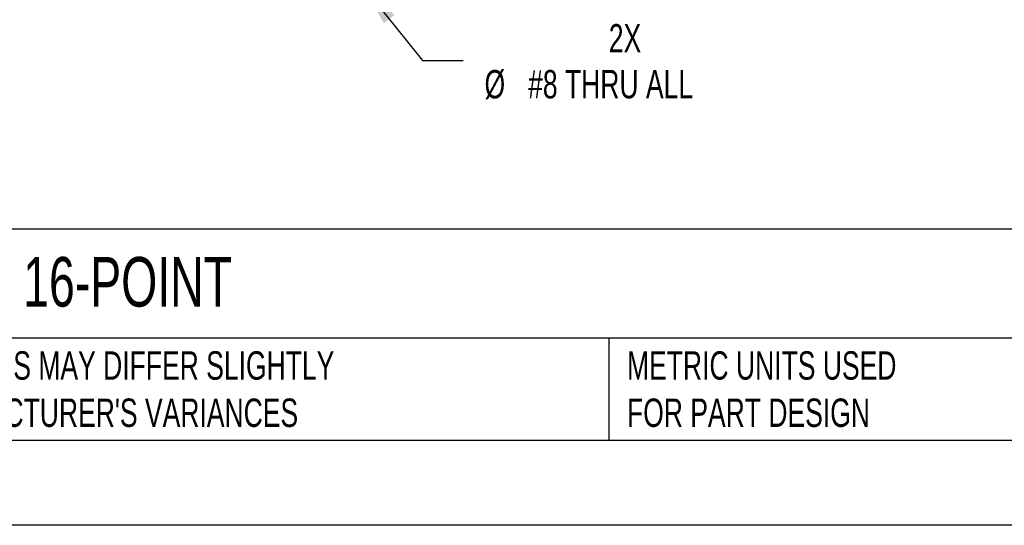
# Model space of a CAD drawing. Header units: millimetres. Extents: x 0 to 1397, y 0 to 1080.
# Tile 2 of 21: x 307 to 675, y 0 to 189. Entities that reach past the tile are written whole.
import ezdxf

# ---------------------------------------------------------------- set-up
doc = ezdxf.new("R2010")
doc.units = ezdxf.units.MM
doc.header["$LTSCALE"] = 5
doc.linetypes.add('CENTERX2', pattern=[20.32, 12.7, -2.54, 2.54, -2.54])
doc.layers.add('DIMENSIONS', color=140, linetype='Continuous', lineweight=25)
doc.layers.add('TEXT', color=140, linetype='Continuous', lineweight=25)
doc.styles.add('SLDTEXTSTYLE0', font='TXT', dxfattribs={"width": 0.7})
doc.dimstyles.new('SLDDIMSTYLE1', dxfattribs={"dimtxt": 10.790039, "dimasz": 16.51, "dimexe": 0, "dimexo": 0.0625, "dimgap": 2.69751, "dimtad": 0, "dimtih": 1, "dimtoh": 1, "dimdec": 1, "dimlfac": 0.4, "dimrnd": 1e-09, "dimzin": 12, "dimdsep": 46, "dimtxsty": 'SLDTEXTSTYLE0', "dimsah": 1, "dimcen": 0, "dimadec": 0, "dimazin": 3, "dimtfac": 1, "dimtdec": 1, "dimtofl": 0, "dimtmove": 0, "dimatfit": 3, "dimfxl": 0, "dimfrac": 2, "dimtolj": 1, "dimtzin": 12, "dimarcsym": 0})

# ---------------------------------------------------------------- blocks, each defined once
blk = doc.blocks.new('_D_2')
at = {"layer": 'DIMENSIONS'}
for p, q in [((435.05, 201.92), (457.84, 173.51)), ((457.84, 173.51), (473.08, 173.51))]:
    blk.add_line(p, q, dxfattribs=at)
blk.add_solid([(435.05, 201.92), (443.4, 187.45), (447.36, 190.63)], dxfattribs=at)
at = {"layer": 'DIMENSIONS', "attachment_point": 1, "style": 'SLDTEXTSTYLE0'}
for s, insert, char_height in [('2X', (527.47, 187.16), 10.583), ('%%c', (481.02, 170.01), 10.583), ('#8 THRU ALL', (497.31, 170.01), 10.5833)]:
    blk.add_mtext(s, dxfattribs=dict(at, insert=insert, char_height=char_height))

msp = doc.modelspace()

# ---------------------------------------------------------------- linework, layer by layer
at = {"color": 7, "linetype": 'Continuous'}
msp.add_line((1397.01, 0.01), (0.01, 0.01), dxfattribs=at)
at = {"layer": 'TEXT'}
for p, q in [((1365.25, 110.63), (31.75, 110.63)), ((1365.25, 69.85), (31.75, 69.85)), ((527.42, 69.85), (527.42, 31.75)), ((31.75, 31.75), (1365.25, 31.75))]:
    msp.add_line(p, q, dxfattribs=at)

# ---------------------------------------------------------------- texts
at = {"layer": 'TEXT', "linetype": 'CENTERX2', "lineweight": 18, "attachment_point": 1, "style": 'SLDTEXTSTYLE0'}
for s, insert, char_height in [('BRX DISCRETE INPUT MODULE 16-POINT', (39.83, 100.19), 18.5208), ("PART DIMENSIONS MAY DIFFER SLIGHTLY ^JDUE TO MANUFACTURER'S VARIANCES", (219.56, 64.98), 10.5833), ('METRIC UNITS USED ^JFOR PART DESIGN', (534.27, 64.98), 10.5833)]:
    msp.add_mtext(s, dxfattribs=dict(at, insert=insert, char_height=char_height))

# ---------------------------------------------------------------- dimensions: what is measured, and where the dimension line sits
at = {"layer": 'DIMENSIONS'}
dim = msp.add_diameter_dim_2p(p1=(427.14, 211.78), p2=(435.05, 201.92), text='2X\\P%%c#8 THRU ALL', dimstyle='SLDDIMSTYLE1', dxfattribs=at)
dim.commit()
dim.dimension.update_dxf_attribs({"geometry": '_D_2', "text_midpoint": (536.79, 173.51), "dimtype": 163})

doc.saveas('drawing.dxf')
